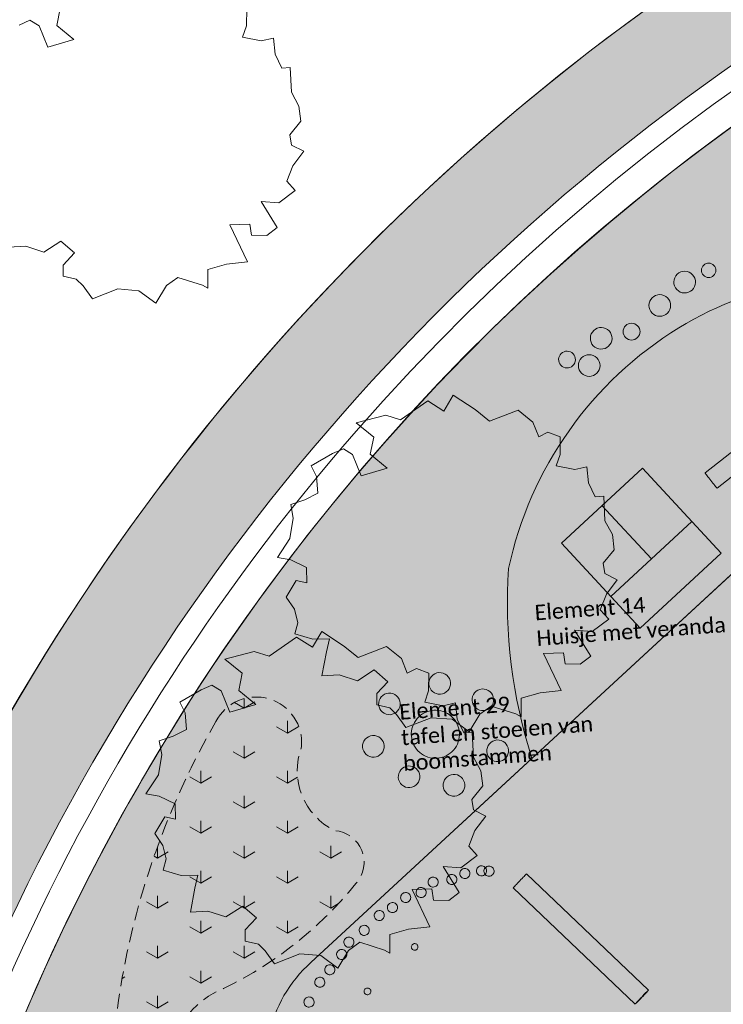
# Model space of a CAD drawing. Header units: millimetres. Extents: x 10 to 831, y -8 to 584.
# Tile 8 of 54: x 72 to 145, y 385 to 488. Entities that reach past the tile are written whole.
import ezdxf
from ezdxf.xclip import XClip

# ---------------------------------------------------------------- set-up
doc = ezdxf.new("R2010")
doc.units = ezdxf.units.MM
doc.header["$MEASUREMENT"] = 0
doc.header["$XCLIPFRAME"] = 0
doc.linetypes.add('B0701', pattern=[2.3412, 1.56, -0.7812])
for name, color, linetype in [('90 Bomen', 7, 'Continuous'), ('90 terrein inrichting', 7, 'Continuous'), ('90 Terrein omgeving', 7, 'Continuous'), ('90 Terrein omgeving Afdek-arcering', 7, 'Continuous'), ('90 Terrein perceel', 7, 'Continuous'), ('90 Terrein perceel 2D arcering', 7, 'Continuous'), ('90 Terrein perceel Afdek-arcering', 7, 'Continuous'), ('90 Terrein Tekst', 7, 'Continuous')]:
    doc.layers.add(name, color=color, linetype=linetype)
doc.styles.add('GENERATED_STYLE_3', font='txt')

# ---------------------------------------------------------------- blocks, each defined once
blk = doc.blocks.new('*X9')
at = {"layer": '90 Terrein perceel Afdek-arcering', "linetype": 'Continuous', "lineweight": 0, "true_color": 0x99a3a6}
blk.add_hatch(color=253, dxfattribs=at).paths.add_polyline_path([(72.24, 383.08), (96.92, 325.45), (94.16, 324.27), (98.77, 320.99, 0.102842), (142.55, 300.56, -0.042121), (142.13, 314.6, 0.030126), (143.21, 331.39, -0.185985), (98.77, 373.32, -0.318021), (102.44, 389.56), (125.37, 410.74, -0.094106), (122.94, 430.48, -0.20501), (140.63, 455.49, -0.215802), (167.91, 459.04, 0.069656), (175.83, 457.33), (194.25, 474.33, -0.363496), (229.66, 475.26), (241.9, 467.44, -0.21548), (271.12, 468.95, 0.099515), (287.45, 466.48, 0.078067), (281.68, 492.25), (270.82, 518.32, 0.296701)])
blk = doc.blocks.new('*X11')
at = {"layer": '90 Terrein perceel Afdek-arcering', "linetype": 'Continuous', "lineweight": 0, "true_color": 0x99a3a6}
blk.add_hatch(color=253, dxfattribs=at).paths.add_polyline_path([(175.83, 457.33, -0.069656), (167.91, 459.04, 0.215802), (140.63, 455.49, 0.20501), (122.94, 430.48, 0.094106), (125.37, 410.74)])
blk = doc.blocks.new('*X19')
at = {"layer": '90 Terrein perceel Afdek-arcering', "linetype": 'Continuous', "lineweight": 0, "true_color": 0x99a3a6}
blk.add_hatch(color=253, dxfattribs=at).paths.add_polyline_path([(98.77, 373.32, 0.185985), (143.21, 331.39, -0.211556), (170.62, 298.86), (174.93, 298.86), (174.38, 445.55), (287.55, 445.91), (287.55, 452.27, -0.120917), (257.17, 457.68), (228.88, 475.76, 0.363496), (193.15, 473.32), (102.44, 389.56, 0.318021)])
blk = doc.blocks.new('*X24')
at = {"layer": '90 Terrein omgeving Afdek-arcering', "linetype": 'Continuous', "lineweight": 0, "true_color": 0x99a3a6}
blk.add_hatch(color=253, dxfattribs=at).paths.add_polyline_path([(61.65, 397.2), (67.04, 384.58, -0.343045), (308.7, 521.13, -0.122857), (409.25, 479.23, -0.062158), (449.51, 440.7, -0.144211), (499.27, 321.02), (516.65, 326.95, 0.023501), (490.48, 398.56, 0.089942), (456.5, 453.02), (453.11, 457.73, -0.624865), (455.44, 464.83), (459.42, 465.28), (478.33, 463.56), (547.39, 455.74, 0.038855), (624.73, 455.7), (624.73, 467.76, -0.02325), (555.36, 468.16), (522.27, 470.57, -0.053223), (418.07, 491.33), (402.29, 498.23), (375.73, 511.32, 0.087441), (295.96, 532.78, 0.31395)])
blk = doc.blocks.new('Drawing_2_2', base_point=(176.47, 192.53))
at = {"layer": '90 Terrein perceel 2D arcering', "linetype": 'Continuous', "lineweight": 0, "true_color": 0xffffff}
blk.add_hatch(color=7, dxfattribs=at).paths.add_polyline_path([(128.44, 433.13), (136.62, 424.28), (145.03, 432.07), (136.85, 440.91)])
at = {"layer": '90 Terrein perceel Afdek-arcering', "linetype": 'Continuous', "lineweight": 0, "true_color": 0xb1e60e}
h = blk.add_hatch(dxfattribs=at)
h.set_pattern_fill('810_Gras_0002', color=60, style=0, pattern_type=2)
h.set_pattern_definition([(90, (176.467, 192.527), (-9, 0), [1.29904, -3.89711]), (90, (180.967, 195.125), (-9, 0), [1.29904, -3.89711]), (30, (176.467, 192.527), (-4.5, 7.79423), [1.29904, -3.89711]), (30, (176.467, 197.723), (-4.5, 7.79423), [1.29904, -3.89711]), (150, (176.467, 192.527), (4.5, 7.79423), [1.29904, -3.89711]), (150, (176.467, 197.723), (4.5, 7.79423), [1.29904, -3.89711])])
h.paths.add_polyline_path([(92.55, 414.58, 0.133135), (81.55, 373.16, 0.175215), (95.67, 338.55), (121.66, 312.5, 0.474715), (135.53, 313.48, 0.293733), (131.39, 329.09, -0.059354), (89.58, 371.55, -0.457219), (92.25, 386.33, 0.118261), (107.09, 397.73, 0.622905), (104.9, 403.24, -0.386038), (101.43, 411.94, 0.826852)])
at = {"layer": '90 Bomen', "color": 1, "linetype": 'Continuous', "lineweight": 0}
for p, q in [((76.02, 486.91), (76.39, 488.69)), ((95.75, 488.69), (95.73, 486.87)), ((72.11, 486.96), (73.23, 487.46)), ((73.23, 487.46), (74.19, 486.86)), ((74.19, 486.86), (75.08, 484.65)), ((77.78, 485.44), (76.02, 486.91)), ((95.73, 486.87), (95.32, 485.68)), ((75.08, 484.65), (77.78, 485.44)), ((95.32, 485.68), (97.26, 485.32)), ((97.26, 485.32), (98.52, 485.61)), ((98.52, 485.61), (98.69, 483.93)), ((98.69, 483.93), (99.38, 482.49)), ((99.38, 482.49), (100.26, 482.54)), ((100.26, 482.54), (100.4, 479.98)), ((100.4, 479.98), (101.17, 478.54)), ((101.17, 478.54), (101.37, 476.98)), ((101.37, 476.98), (100.22, 475.56)), ((100.22, 475.56), (100.39, 474.49)), ((100.39, 474.49), (101.67, 473.84)), ((101.67, 473.84), (100.54, 472.34)), ((100.54, 472.34), (99.92, 470.72)), ((99.92, 470.72), (100.79, 469.76)), ((100.79, 469.76), (99.08, 468.49)), ((99.08, 468.49), (97.24, 468.61)), ((97.24, 468.61), (98.92, 465.92)), ((96.09, 466.28), (94.01, 466.21)), ((94.01, 466.21), (95.84, 462.34)), ((96.25, 465.12), (96.09, 466.28)), ((98.92, 465.92), (97.84, 465.08)), ((97.84, 465.08), (96.25, 465.12)), ((72.81, 463.98), (71, 463.88)), ((74.68, 463.37), (72.81, 463.98)), ((76.43, 464.49), (74.68, 463.37)), ((77.85, 463.27), (76.43, 464.49)), ((76.69, 462.02), (77.85, 463.27)), ((76.7, 460.85), (76.69, 462.02)), ((93.65, 462.11), (91.7, 461.55)), ((91.7, 461.55), (91.7, 459.6)), ((95.84, 462.34), (93.65, 462.11)), ((78.05, 460.54), (76.7, 460.85)), ((78.77, 459.84), (78.05, 460.54)), ((88.6, 460.73), (87.41, 459.9)), ((91.15, 459.93), (88.6, 460.73)), ((79.72, 458.49), (78.77, 459.84)), ((82.36, 459.53), (79.72, 458.49)), ((84.54, 459.35), (82.36, 459.53)), ((87.41, 459.9), (86.3, 458.04)), ((91.7, 459.6), (91.15, 459.93)), ((86.3, 458.04), (84.54, 459.35)), ((116.23, 446.84), (117.19, 448.48)), ((117.19, 448.48), (119.46, 447)), ((111.72, 445.93), (114.57, 447.89)), ((114.57, 447.89), (116.23, 446.84)), ((107.11, 445.61), (110.19, 446.4)), ((110.19, 446.4), (111.72, 445.93)), ((119.46, 447), (120.96, 445.78)), ((120.96, 445.78), (123.93, 446.95)), ((123.93, 446.95), (125.46, 445.7)), ((108.94, 444.14), (107.11, 445.61)), ((125.46, 445.7), (126.07, 444.16)), ((108.58, 442.37), (108.94, 444.14)), ((126.07, 444.16), (127.03, 444.65)), ((127.03, 444.65), (128.3, 444.15)), ((128.3, 444.15), (128.29, 442.33)), ((102.45, 441.14), (104.66, 442.42)), ((104.66, 442.42), (105.79, 442.91)), ((105.79, 442.91), (106.75, 442.32)), ((106.75, 442.32), (107.64, 440.11)), ((110.34, 440.9), (108.58, 442.37)), ((128.29, 442.33), (127.88, 441.14)), ((103.01, 440.05), (102.45, 441.14)), ((127.88, 441.14), (129.81, 440.78)), ((129.81, 440.78), (131.08, 441.06)), ((131.08, 441.06), (131.25, 439.39)), ((103.14, 438.31), (103.01, 440.05)), ((107.64, 440.11), (110.34, 440.9)), ((131.25, 439.39), (131.94, 437.94)), ((101.77, 437.63), (103.14, 438.31)), ((131.94, 437.94), (132.82, 438)), ((132.82, 438), (132.95, 435.44)), ((100.32, 437.14), (101.77, 437.63)), ((100.59, 435.71), (100.32, 437.14)), ((100.24, 433.61), (100.59, 435.71)), ((132.95, 435.44), (133.72, 434)), ((133.72, 434), (133.92, 432.43)), ((98.94, 431.64), (100.24, 433.61)), ((133.92, 432.43), (132.78, 431.02)), ((100.32, 431.37), (98.94, 431.64)), ((101.96, 430.57), (100.32, 431.37)), ((132.78, 431.02), (132.94, 429.95)), ((102, 429), (101.96, 430.57)), ((132.94, 429.95), (134.22, 429.3)), ((99.86, 427.51), (100.9, 429.25)), ((100.9, 429.25), (102, 429)), ((134.22, 429.3), (133.1, 427.8)), ((133.1, 427.8), (132.47, 426.17)), ((100.7, 426.24), (99.86, 427.51)), ((101.05, 424.85), (100.7, 426.24)), ((132.47, 426.17), (133.34, 425.22)), ((100.74, 423.69), (101.05, 424.85)), ((133.34, 425.22), (131.64, 423.95)), ((102.6, 423.14), (100.74, 423.69)), ((102.58, 422.29), (103.54, 423.93)), ((103.54, 423.93), (105.81, 422.44)), ((131.64, 423.95), (129.8, 424.06)), ((129.8, 424.06), (131.47, 421.38)), ((98.07, 421.37), (100.92, 423.33)), ((100.92, 423.33), (102.58, 422.29)), ((104.34, 423.18), (102.6, 423.14)), ((104.02, 421.83), (104.34, 423.18)), ((93.46, 421.06), (96.54, 421.84)), ((96.54, 421.84), (98.07, 421.37)), ((103.56, 419.33), (104.02, 421.83)), ((105.81, 422.44), (107.31, 421.22)), ((107.31, 421.22), (110.28, 422.39)), ((110.28, 422.39), (111.81, 421.14)), ((128.64, 421.73), (126.57, 421.66)), ((126.57, 421.66), (128.4, 417.8)), ((128.81, 420.58), (128.64, 421.73)), ((95.29, 419.59), (93.46, 421.06)), ((111.81, 421.14), (112.42, 419.61)), ((130.39, 420.53), (128.81, 420.58)), ((131.47, 421.38), (130.39, 420.53)), ((94.93, 417.82), (95.29, 419.59)), ((108.98, 419.95), (107.24, 418.82)), ((110.4, 418.72), (108.98, 419.95)), ((112.42, 419.61), (113.38, 420.09)), ((113.38, 420.09), (114.65, 419.59)), ((114.65, 419.59), (114.64, 417.77)), ((105.36, 419.43), (103.56, 419.33)), ((107.24, 418.82), (105.36, 419.43)), ((109.25, 417.48), (110.4, 418.72)), ((88.8, 416.58), (91.01, 417.86)), ((91.01, 417.86), (92.14, 418.36)), ((92.14, 418.36), (93.1, 417.76)), ((93.1, 417.76), (93.99, 415.55)), ((96.69, 416.34), (94.93, 417.82)), ((109.25, 416.31), (109.25, 417.48)), ((114.64, 417.77), (114.23, 416.58)), ((126.21, 417.56), (124.25, 417)), ((128.4, 417.8), (126.21, 417.56)), ((89.36, 415.49), (88.8, 416.58)), ((114.23, 416.58), (116.16, 416.22)), ((116.16, 416.22), (117.43, 416.51)), ((117.43, 416.51), (117.6, 414.83)), ((124.25, 417), (124.26, 415.06)), ((89.49, 413.76), (89.36, 415.49)), ((93.99, 415.55), (96.69, 416.34)), ((110.61, 416), (109.25, 416.31)), ((111.32, 415.3), (110.61, 416)), ((121.15, 416.19), (119.97, 415.36)), ((123.71, 415.38), (121.15, 416.19)), ((112.28, 413.95), (111.32, 415.3)), ((114.92, 414.98), (112.28, 413.95)), ((117.1, 414.81), (114.92, 414.98)), ((118.85, 413.5), (117.1, 414.81)), ((117.6, 414.83), (118.29, 413.39)), ((119.97, 415.36), (118.85, 413.5)), ((124.26, 415.06), (123.71, 415.38)), ((88.12, 413.07), (89.49, 413.76)), ((118.29, 413.39), (119.17, 413.44)), ((119.17, 413.44), (119.3, 410.88)), ((86.67, 412.59), (88.12, 413.07)), ((86.94, 411.16), (86.67, 412.59)), ((86.59, 409.05), (86.94, 411.16)), ((119.3, 410.88), (120.07, 409.44)), ((120.07, 409.44), (120.27, 407.88)), ((85.29, 407.08), (86.59, 409.05)), ((120.27, 407.88), (119.13, 406.46)), ((86.67, 406.81), (85.29, 407.08)), ((88.31, 406.02), (86.67, 406.81)), ((119.13, 406.46), (119.29, 405.39)), ((88.35, 404.44), (88.31, 406.02)), ((119.29, 405.39), (120.57, 404.74)), ((86.21, 402.95), (87.25, 404.69)), ((87.25, 404.69), (88.35, 404.44)), ((120.57, 404.74), (119.45, 403.24)), ((119.45, 403.24), (118.82, 401.62)), ((87.05, 401.68), (86.21, 402.95)), ((87.4, 400.3), (87.05, 401.68)), ((118.82, 401.62), (119.69, 400.66)), ((87.09, 399.14), (87.4, 400.3)), ((119.69, 400.66), (117.99, 399.39)), ((88.95, 398.58), (87.09, 399.14)), ((117.99, 399.39), (116.15, 399.51)), ((116.15, 399.51), (117.82, 396.82)), ((90.69, 398.63), (88.95, 398.58)), ((90.37, 397.27), (90.69, 398.63)), ((89.91, 394.78), (90.37, 397.27)), ((114.99, 397.18), (112.92, 397.11)), ((112.92, 397.11), (114.75, 393.24)), ((115.16, 396.03), (114.99, 397.18)), ((116.74, 395.98), (115.16, 396.03)), ((117.82, 396.82), (116.74, 395.98)), ((95.33, 395.39), (93.59, 394.27)), ((96.75, 394.17), (95.33, 395.39)), ((91.71, 394.88), (89.91, 394.78)), ((93.59, 394.27), (91.71, 394.88)), ((95.6, 392.92), (96.75, 394.17)), ((95.6, 391.76), (95.6, 392.92)), ((112.56, 393.01), (110.6, 392.45)), ((114.75, 393.24), (112.56, 393.01)), ((110.6, 392.45), (110.61, 390.51)), ((96.96, 391.44), (95.6, 391.76)), ((97.67, 390.74), (96.96, 391.44)), ((107.5, 391.64), (106.32, 390.8)), ((110.06, 390.83), (107.5, 391.64)), ((98.63, 389.39), (97.67, 390.74)), ((101.27, 390.43), (98.63, 389.39)), ((103.45, 390.26), (101.27, 390.43)), ((105.2, 388.94), (103.45, 390.26)), ((106.32, 390.8), (105.2, 388.94)), ((110.61, 390.51), (110.06, 390.83))]:
    blk.add_line(p, q, dxfattribs=at)
at = {"layer": '90 terrein inrichting', "color": 1, "linetype": 'Continuous', "lineweight": 0}
for p, q in [((143.35, 440.41), (161.41, 454.65)), ((144.59, 438.84), (162.65, 453.08)), ((143.35, 440.41), (143.36, 440.4)), ((143.36, 440.4), (143.38, 440.36)), ((143.38, 440.36), (143.43, 440.3)), ((143.43, 440.3), (143.49, 440.22)), ((143.49, 440.22), (143.56, 440.12)), ((143.56, 440.12), (143.65, 440.01)), ((143.65, 440.01), (143.74, 439.89)), ((143.74, 439.89), (143.85, 439.75)), ((143.85, 439.75), (143.95, 439.62)), ((143.95, 439.62), (144.06, 439.48)), ((144.06, 439.48), (144.17, 439.35)), ((144.17, 439.35), (144.27, 439.23)), ((144.27, 439.23), (144.36, 439.11)), ((144.36, 439.11), (144.43, 439.02)), ((144.43, 439.02), (144.5, 438.94)), ((144.5, 438.94), (144.55, 438.89)), ((144.55, 438.89), (144.58, 438.85)), ((144.58, 438.85), (144.59, 438.84)), ((137.78, 431.47), (132.64, 437.02)), ((133.58, 427.58), (141.99, 435.36)), ((124.1, 398.03), (123.98, 397.9)), ((124.22, 398.15), (124.1, 398.03)), ((124.34, 398.27), (124.22, 398.15)), ((124.45, 398.39), (124.34, 398.27)), ((124.55, 398.49), (124.45, 398.39)), ((124.64, 398.58), (124.55, 398.49)), ((124.71, 398.65), (124.64, 398.58)), ((124.76, 398.7), (124.71, 398.65)), ((124.79, 398.73), (124.76, 398.7)), ((124.81, 398.74), (124.79, 398.73)), ((124.81, 398.74), (137.47, 386.66)), ((123.46, 397.34), (123.43, 397.3)), ((123.43, 397.3), (123.43, 397.29)), ((123.43, 397.29), (136.09, 385.22)), ((123.51, 397.39), (123.46, 397.34)), ((123.58, 397.47), (123.51, 397.39)), ((123.66, 397.56), (123.58, 397.47)), ((123.76, 397.66), (123.66, 397.56)), ((123.87, 397.78), (123.76, 397.66)), ((123.98, 397.9), (123.87, 397.78)), ((136.65, 385.83), (136.53, 385.7)), ((136.56, 385.68), (136.67, 385.8)), ((136.77, 385.95), (136.65, 385.83)), ((136.67, 385.8), (136.79, 385.93)), ((136.89, 386.08), (136.77, 385.95)), ((136.79, 385.93), (136.91, 386.05)), ((137, 386.2), (136.89, 386.08)), ((136.91, 386.05), (137.03, 386.18)), ((137.11, 386.31), (137, 386.2)), ((137.03, 386.18), (137.14, 386.29)), ((137.21, 386.42), (137.11, 386.31)), ((137.14, 386.29), (137.23, 386.4)), ((137.3, 386.5), (137.21, 386.42)), ((137.23, 386.4), (137.32, 386.49)), ((137.37, 386.57), (137.3, 386.5)), ((137.32, 386.49), (137.38, 386.56)), ((137.42, 386.62), (137.37, 386.57)), ((137.38, 386.56), (137.43, 386.62)), ((137.46, 386.66), (137.42, 386.62)), ((137.43, 386.62), (137.46, 386.65)), ((137.46, 386.65), (137.47, 386.66)), ((137.47, 386.66), (137.46, 386.66)), ((136.1, 385.23), (136.09, 385.22)), ((136.09, 385.22), (136.1, 385.23)), ((136.13, 385.26), (136.1, 385.23)), ((136.1, 385.23), (136.14, 385.26)), ((136.18, 385.32), (136.13, 385.26)), ((136.14, 385.26), (136.19, 385.31)), ((136.24, 385.39), (136.18, 385.32)), ((136.19, 385.31), (136.26, 385.38)), ((136.33, 385.48), (136.24, 385.39)), ((136.26, 385.38), (136.35, 385.47)), ((136.42, 385.59), (136.33, 385.48)), ((136.35, 385.47), (136.45, 385.57)), ((136.53, 385.7), (136.42, 385.59)), ((136.45, 385.57), (136.56, 385.68))]:
    blk.add_line(p, q, dxfattribs=at)
at = {"layer": '90 Terrein omgeving', "color": 2, "linetype": 'Continuous', "lineweight": 0, "flags": 128}
blk.add_lwpolyline([(22.48, 488.78), (61.65, 397.2, -0.340746), (318.56, 529.69, -0.068067), (382.91, 508.01, 0.04296), (424.5, 489.35, 0.049721), (522.27, 470.57), (555.36, 468.16, 0.02325), (624.73, 467.76)], format="xyb", dxfattribs=at)
at = {"layer": '90 Terrein omgeving', "color": 9, "linetype": 'Continuous', "lineweight": 0, "flags": 128}
blk.add_lwpolyline([(624.73, 467.76, -0.02325), (555.36, 468.16), (522.27, 470.57, -0.053223), (418.07, 491.33), (402.29, 498.23), (375.73, 511.32, 0.087441), (295.96, 532.78, 0.31395), (61.65, 397.2), (67.04, 384.58, -0.343045), (308.7, 521.13, -0.122857), (409.25, 479.23, -0.062158), (449.51, 440.7, -0.144211), (499.27, 321.02), (516.65, 326.95, 0.023501), (490.48, 398.56, 0.089942), (456.5, 453.02), (453.11, 457.73, -0.624865), (455.44, 464.83), (459.42, 465.28), (478.33, 463.56), (547.39, 455.74, 0.038855), (624.73, 455.7)], format="xyb", dxfattribs=at)
at = {"layer": '90 Terrein perceel', "color": 9, "linetype": 'Continuous', "lineweight": 0, "flags": 128}
for points in [[(72.24, 383.08, -0.296701), (270.82, 518.32), (281.68, 492.25, -0.078067), (287.45, 466.48, -0.099515), (271.12, 468.95, 0.21548), (241.9, 467.44), (229.66, 475.26, 0.363496), (194.25, 474.33), (175.83, 457.33, -0.069656), (167.91, 459.04, 0.215802), (140.63, 455.49, 0.20501), (122.94, 430.48, 0.094106), (125.37, 410.74), (102.44, 389.56, 0.318021), (98.77, 373.32, 0.185985), (143.21, 331.39, -0.030126), (142.13, 314.6, 0.042121), (142.55, 300.56, -0.102842), (98.77, 320.99), (94.16, 324.27), (96.92, 325.45)], [(98.77, 373.32, -0.318021), (102.44, 389.56), (193.15, 473.32, -0.363496), (228.88, 475.76), (257.17, 457.68, 0.120917), (287.55, 452.27), (287.55, 445.91), (174.38, 445.55), (174.93, 298.86), (170.62, 298.86, 0.211556), (143.21, 331.39, -0.185985)], [(175.83, 457.33, -0.069656), (167.91, 459.04, 0.215802), (140.63, 455.49, 0.20501), (122.94, 430.48, 0.094106), (125.37, 410.74)]]:
    blk.add_lwpolyline(points, format="xyb", close=True, dxfattribs=at)
at = {"layer": '90 Terrein perceel', "color": 1, "linetype": 'Continuous', "lineweight": 0, "flags": 128}
for points in [[(144.24, 460.92, 0.414214), (144.27, 461.98, 0.414214), (143.21, 462.01, 0.414214), (143.18, 460.95, 0.414214)], [(142, 459.42, 0.414214), (142.05, 461.01, 0.414214), (140.45, 461.06, 0.414214), (140.41, 459.47, 0.414214)], [(139.58, 457.19, 0.414214), (139.27, 458.75, 0.414214), (137.71, 458.45, 0.414214), (138.02, 456.88, 0.414214)], [(133.33, 453.59, 0.414214), (133.38, 455.18, 0.414214), (131.79, 455.22, 0.414214), (131.74, 453.63, 0.414214)], [(136.45, 454.61, 0.414214), (136.21, 455.82, 0.414214), (134.99, 455.58, 0.414214), (135.23, 454.37, 0.414214)], [(129.61, 451.56, 0.414214), (129.65, 452.8, 0.414214), (128.42, 452.83, 0.414214), (128.38, 451.6, 0.414214)], [(132.25, 450.94, 0.414214), (131.94, 452.5, 0.414214), (130.38, 452.2, 0.414214), (130.69, 450.63, 0.414214)], [(115.87, 417.42, 0.414214), (116.91, 418.62, 0.414214), (115.71, 419.66, 0.414214), (114.67, 418.46, 0.414214)], [(110.65, 415.29, 0.414214), (111.69, 416.49, 0.414214), (110.49, 417.53, 0.414214), (109.45, 416.33, 0.414214)], [(120.35, 415.71, 0.414214), (121.39, 416.92, 0.414214), (120.19, 417.96, 0.414214), (119.15, 416.76, 0.414214)], [(115.53, 410.76, 0.414214), (117.84, 413.43, 0.414214), (115.17, 415.75, 0.414214), (112.85, 413.07, 0.414214)], [(108.98, 410.88, 0.414214), (110.02, 412.08, 0.414214), (108.82, 413.12, 0.414214), (107.78, 411.92, 0.414214)], [(121.89, 410.41, 0.414214), (122.93, 411.62, 0.414214), (121.73, 412.66, 0.414214), (120.69, 411.45, 0.414214)], [(112.69, 407.72, 0.414214), (113.73, 408.92, 0.414214), (112.53, 409.96, 0.414214), (111.49, 408.76, 0.414214)], [(117.35, 406.83, 0.414214), (118.39, 408.03, 0.414214), (117.19, 409.08, 0.414214), (116.15, 407.87, 0.414214)], [(118.62, 398.31, 0.414214), (118.88, 399, 0.414214), (118.19, 399.26, 0.414214), (117.93, 398.57, 0.414214)], [(120.35, 398.58, 0.414214), (120.61, 399.28, 0.414214), (119.91, 399.54, 0.414214), (119.65, 398.84, 0.414214)], [(121.13, 398.55, 0.414214), (121.39, 399.25, 0.414214), (120.69, 399.51, 0.414214), (120.43, 398.81, 0.414214)], [(115.33, 397.42, 0.414214), (115.59, 398.11, 0.414214), (114.89, 398.37, 0.414214), (114.63, 397.68, 0.414214)], [(117.26, 397.69, 0.414214), (117.52, 398.38, 0.414214), (116.83, 398.64, 0.414214), (116.57, 397.95, 0.414214)], [(114.08, 396.33, 0.414214), (114.34, 397.03, 0.414214), (113.64, 397.29, 0.414214), (113.38, 396.59, 0.414214)], [(112.47, 395.81, 0.414214), (112.73, 396.5, 0.414214), (112.04, 396.76, 0.414214), (111.78, 396.06, 0.414214)], [(111.1, 394.77, 0.414214), (111.36, 395.46, 0.414214), (110.66, 395.72, 0.414214), (110.4, 395.03, 0.414214)], [(109.73, 393.94, 0.414214), (109.99, 394.63, 0.414214), (109.3, 394.89, 0.414214), (109.04, 394.2, 0.414214)], [(108.17, 392.4, 0.414214), (108.43, 393.1, 0.414214), (107.74, 393.36, 0.414214), (107.48, 392.66, 0.414214)], [(106.58, 391.16, 0.414214), (106.84, 391.86, 0.414214), (106.15, 392.12, 0.414214), (105.89, 391.42, 0.414214)], [(105.83, 389.89, 0.414214), (106.09, 390.59, 0.414214), (105.39, 390.85, 0.414214), (105.13, 390.15, 0.414214)], [(113.02, 391.46, 0.414214), (112.89, 390.98, 0.414214), (113.36, 390.85, 0.414214), (113.49, 391.33, 0.414214)], [(104.6, 388.31, 0.414214), (104.86, 389, 0.414214), (104.17, 389.26, 0.414214), (103.91, 388.57, 0.414214)], [(103.55, 387.01, 0.414214), (103.81, 387.7, 0.414214), (103.12, 387.96, 0.414214), (102.86, 387.26, 0.414214)], [(108.12, 386.84, 0.414214), (107.99, 386.36, 0.414214), (108.47, 386.23, 0.414214), (108.6, 386.71, 0.414214)], [(102.44, 384.95, 0.414214), (102.7, 385.65, 0.414214), (102, 385.91, 0.414214), (101.74, 385.21, 0.414214)]]:
    blk.add_lwpolyline(points, format="xyb", close=True, dxfattribs=at)
at = {"layer": '90 Terrein perceel', "color": 9, "linetype": 'Continuous', "lineweight": 0, "flags": 128}
blk.add_lwpolyline([(128.44, 433.13), (136.85, 440.91), (145.03, 432.07), (136.62, 424.28)], close=True, dxfattribs=at)
at = {"layer": '90 Terrein perceel', "color": 2, "linetype": 'B0701', "lineweight": 0, "flags": 128}
blk.add_lwpolyline([(92.55, 414.58, -0.826852), (101.43, 411.94, 0.386038), (104.9, 403.24, -0.622905), (107.09, 397.73, -0.118261), (92.25, 386.33, 0.457219), (89.58, 371.55, 0.059354), (131.39, 329.09, -0.293733), (135.53, 313.48, -0.474715), (121.66, 312.5), (95.67, 338.55, -0.175215), (81.55, 373.16, -0.133135)], format="xyb", close=True, dxfattribs=at)
at = {"layer": '90 Terrein perceel', "color": 2, "linetype": 'Continuous', "lineweight": 0}
for radius, end in [(223.38, 157.6165), (220.38, 157.2898)]:
    blk.add_arc((275.54, 298), radius, 87.9695, end, dxfattribs=at)
at = {"layer": '90 Terrein omgeving', "color": 4, "linetype": 'Continuous', "lineweight": 0}
for name in ['*X24', '*X9', '*X19', '*X11']:
    blk.add_blockref(name, (0, 0), dxfattribs=at)
at = {"layer": '90 Terrein Tekst', "color": 2, "linetype": 'Continuous', "lineweight": 0, "insert": (125.94, 422), "char_height": 1.6, "attachment_point": 7, "rotation": 4.2213, "style": 'GENERATED_STYLE_3'}
blk.add_mtext('\\A1;{\\pql;\\fCalibri|b0|i0|c0|p34;Element 14\\P\\pql;\\fCalibri|b0|i0|c0|p34;Huisje met veranda\\P\\pql;\\fCalibri|b0|i0|c0|p34;}', dxfattribs=at)
at = {"layer": '90 Terrein Tekst', "color": 2, "linetype": 'Continuous', "lineweight": 0, "insert": (112.05, 409.42), "char_height": 1.6, "width": 31.2955, "attachment_point": 7, "rotation": 4.2213, "style": 'GENERATED_STYLE_3'}
blk.add_mtext('\\A1;{\\pql;\\fCalibri|b0|i0|c0|p34;Element 29\\P\\pql;\\fCalibri|b0|i0|c0|p34;tafel en stoelen van boomstammen\\P\\pql;\\fCalibri|b0|i0|c0|p34;}', dxfattribs=at)

msp = doc.modelspace()

# ---------------------------------------------------------------- block references
at = {"color": 4, "linetype": 'Continuous', "lineweight": 0}
ref = msp.add_blockref('Drawing_2_2', (176.47, 192.53), dxfattribs=at)
XClip(ref).set_block_clipping_path([(624.7337432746, 573.1161090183), (22.4779058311, 573.1161090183), (22.4779058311, 19.0595604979), (624.7337432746, 19.0595604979), (624.7337432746, 247.83763313)])

doc.saveas('drawing.dxf')
